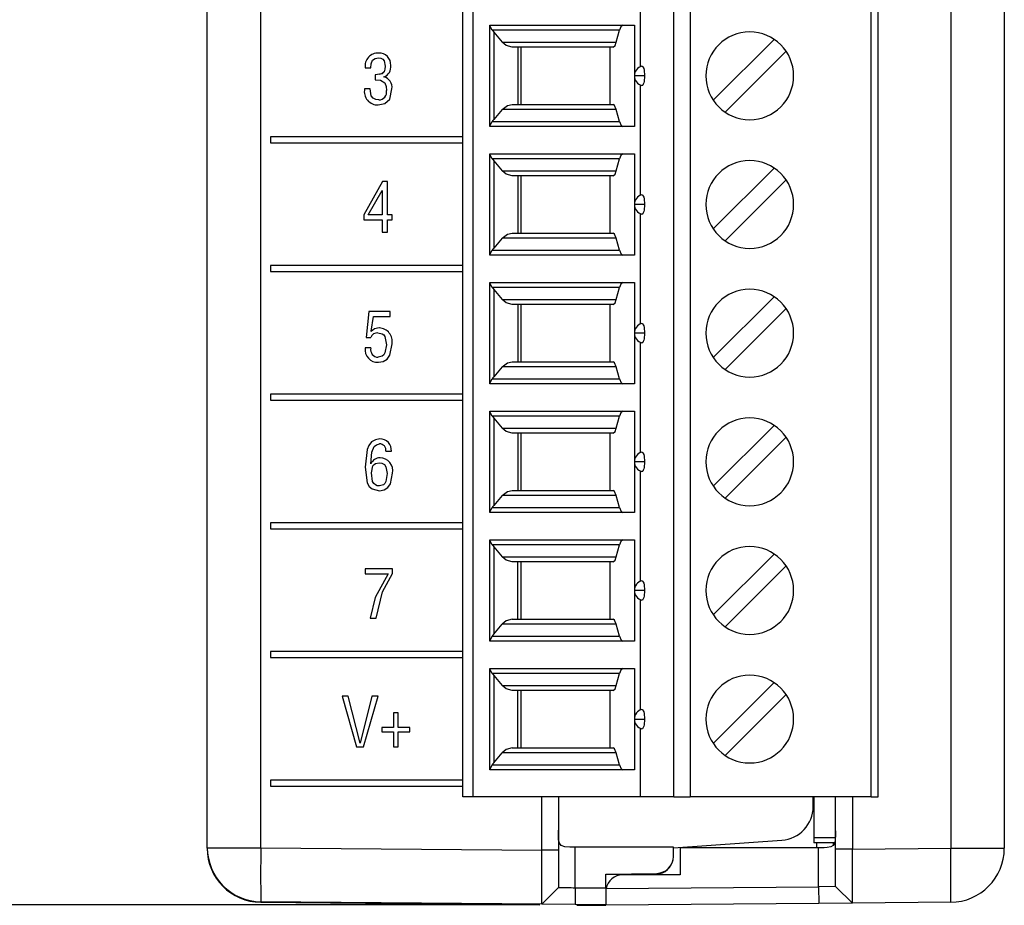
# Model space of a CAD drawing. Header units: millimetres. Extents: x 0 to 559, y 0 to 432.
# Tile 3 of 24: x 127 to 157, y 96 to 122. Entities that reach past the tile are written whole.
import ezdxf

# ---------------------------------------------------------------- set-up
doc = ezdxf.new("R2010")
doc.units = ezdxf.units.MM
doc.header["$LTSCALE"] = 2
doc.layers.add('DIMENSIONS', color=140, linetype='Continuous', lineweight=25)
doc.styles.add('SLDTEXTSTYLE0', font='TXT', dxfattribs={"width": 0.7})
doc.dimstyles.new('SLDDIMSTYLE0', dxfattribs={"dimtxt": 4.316016, "dimasz": 6.604, "dimexe": 0, "dimexo": 0.0625, "dimgap": 1.079004, "dimtad": 0, "dimtih": 1, "dimtoh": 1, "dimdec": 1, "dimrnd": 1e-09, "dimzin": 12, "dimdsep": 46, "dimtxsty": 'SLDTEXTSTYLE0', "dimsah": 1, "dimcen": 0.09, "dimadec": 0, "dimazin": 3, "dimtfac": 1, "dimtdec": 1, "dimtofl": 0, "dimtmove": 0, "dimatfit": 3, "dimfxl": 0, "dimfrac": 2, "dimtolj": 1, "dimtzin": 12, "dimarcsym": 0})

# ---------------------------------------------------------------- blocks, each defined once
blk = doc.blocks.new('_D')
at = {"layer": 'DIMENSIONS'}
for p, q in [((132.637, 200.337), (100.158, 200.337)), ((106.508, 200.337), (106.508, 155.898)), ((100.096, 148.073), (98.646, 148.073)), ((98.646, 148.073), (98.646, 141.213)), ((112.921, 148.073), (114.37, 148.073)), ((114.37, 148.073), (114.37, 141.213)), ((98.646, 141.213), (100.096, 141.213)), ((114.37, 141.213), (112.921, 141.213)), ((106.508, 95.809), (106.508, 140.247)), ((142.287, 95.809), (100.158, 95.809))]:
    blk.add_line(p, q, dxfattribs=at)
for points in [[(106.508, 200.337), (105.492, 193.733), (107.524, 193.733)], [(106.508, 95.809), (107.524, 102.413), (105.492, 102.413)]]:
    blk.add_solid(points, dxfattribs=at)
at = {"layer": 'DIMENSIONS', "char_height": 4.2333, "attachment_point": 1, "style": 'SLDTEXTSTYLE0'}
for s, insert in [('104.5', (98.3, 154.496)), ('4.12', (100.096, 146.67))]:
    blk.add_mtext(s, dxfattribs=dict(at, insert=insert))

msp = doc.modelspace()

# ---------------------------------------------------------------- linework, layer by layer
for p, q in [((155.043, 168.964), (155.043, 97.481)), ((156.629, 168.964), (156.629, 97.481)), ((140.589, 99.006), (140.589, 168.376)), ((140.889, 168.376), (140.889, 99.006)), ((146.838, 99.006), (146.838, 168.376)), ((147.321, 168.376), (147.321, 99.006)), ((152.689, 99.006), (152.689, 168.376)), ((152.889, 99.006), (152.889, 168.376)), ((134.608, 97.498), (134.608, 162.371)), ((133.019, 97.481), (133.019, 162.103)), ((133.022, 97.498), (133.022, 162.121)), ((145.839, 123.898), (145.839, 120.624)), ((141.389, 121.856), (145.673, 121.856)), ((141.389, 118.856), (141.389, 121.856)), ((145.232, 121.71), (141.462, 121.71)), ((141.506, 121.649), (141.506, 119.063)), ((141.506, 121.649), (141.754, 121.353)), ((145.136, 121.353), (145.232, 121.71)), ((145.673, 121.856), (145.673, 118.856)), ((141.754, 121.353), (145.136, 121.353)), ((148.01, 119.631), (149.814, 121.435)), ((145.041, 121.206), (142.051, 121.206)), ((142.222, 121.206), (142.222, 119.506)), ((142.305, 121.206), (142.305, 119.506)), ((144.949, 121.206), (144.949, 119.506)), ((150.168, 121.082), (148.364, 119.277)), ((138.091, 120.885), (138.091, 120.885)), ((137.7, 120.591), (137.861, 120.591)), ((138.294, 120.639), (138.293, 120.639)), ((133.019, 120.438), (133.014, 120.438)), ((137.995, 120.382), (137.995, 120.236)), ((137.995, 120.382), (137.995, 120.382)), ((137.995, 120.382), (137.995, 120.236)), ((137.995, 120.236), (137.995, 120.236)), ((138.253, 120.324), (138.253, 120.328)), ((145.972, 120.356), (145.674, 120.356)), ((137.844, 119.97), (137.68, 119.971)), ((138.331, 119.917), (138.331, 119.917)), ((145.839, 120.088), (145.839, 116.814)), ((138.101, 119.641), (138.101, 119.641)), ((141.754, 119.36), (141.506, 119.063)), ((145.136, 119.36), (141.754, 119.36)), ((142.051, 119.506), (145.041, 119.506)), ((145.232, 119.003), (145.136, 119.36)), ((141.462, 119.003), (145.232, 119.003)), ((145.673, 118.856), (141.389, 118.856)), ((140.589, 118.551), (134.896, 118.551)), ((134.896, 118.551), (134.896, 118.371)), ((134.896, 118.551), (134.896, 118.371)), ((134.896, 118.371), (140.589, 118.371)), ((141.389, 118.046), (145.673, 118.046)), ((141.389, 115.046), (141.389, 118.046)), ((145.232, 117.9), (141.462, 117.9)), ((141.506, 117.839), (141.506, 115.253)), ((141.506, 117.839), (141.754, 117.543)), ((145.136, 117.543), (145.232, 117.9)), ((145.673, 118.046), (145.673, 115.046)), ((141.754, 117.543), (145.136, 117.543)), ((148.01, 115.821), (149.814, 117.625)), ((145.041, 117.396), (142.051, 117.396)), ((142.222, 117.396), (142.222, 115.696)), ((142.305, 117.396), (142.305, 115.696)), ((144.949, 117.396), (144.949, 115.696)), ((150.168, 117.272), (148.364, 115.467)), ((138.215, 117.222), (137.661, 116.243)), ((138.215, 117.222), (137.662, 116.243)), ((137.789, 116.239), (138.197, 116.96)), ((138.197, 116.96), (138.201, 116.96)), ((138.201, 116.96), (138.201, 116.239)), ((138.201, 116.96), (138.201, 116.96)), ((138.201, 116.96), (138.201, 116.239)), ((138.362, 117.222), (138.215, 117.222)), ((138.362, 116.239), (138.362, 117.222)), ((145.972, 116.546), (145.674, 116.546)), ((137.661, 116.243), (137.661, 116.093)), ((137.662, 116.243), (137.661, 116.243)), ((137.661, 116.093), (138.201, 116.093)), ((137.662, 116.243), (137.662, 116.093)), ((138.201, 116.239), (137.789, 116.239)), ((138.201, 116.239), (138.201, 116.239)), ((138.201, 116.093), (138.201, 115.722)), ((138.201, 116.093), (138.201, 115.722)), ((138.201, 116.093), (138.201, 116.093)), ((138.496, 116.239), (138.362, 116.239)), ((138.362, 115.722), (138.362, 116.093)), ((138.362, 116.093), (138.496, 116.093)), ((138.496, 116.093), (138.496, 116.239)), ((145.839, 116.278), (145.839, 113.004)), ((138.201, 115.722), (138.362, 115.722)), ((141.754, 115.55), (141.506, 115.253)), ((145.136, 115.55), (141.754, 115.55)), ((142.051, 115.696), (145.041, 115.696)), ((145.232, 115.193), (145.136, 115.55)), ((145.673, 115.046), (141.389, 115.046)), ((141.462, 115.193), (145.232, 115.193)), ((140.589, 114.741), (134.896, 114.741)), ((134.896, 114.741), (134.896, 114.561)), ((134.896, 114.741), (134.896, 114.561)), ((134.896, 114.561), (140.589, 114.561)), ((141.389, 114.236), (145.673, 114.236)), ((141.389, 111.236), (141.389, 114.236)), ((145.232, 114.09), (141.462, 114.09)), ((145.136, 113.733), (145.232, 114.09)), ((145.673, 114.236), (145.673, 111.236)), ((141.506, 114.029), (141.506, 111.443)), ((141.506, 114.029), (141.754, 113.733)), ((148.01, 112.011), (149.814, 113.815)), ((141.754, 113.733), (145.136, 113.733)), ((145.041, 113.586), (142.051, 113.586)), ((142.222, 113.586), (142.222, 111.886)), ((142.305, 113.586), (142.305, 111.886)), ((144.949, 113.586), (144.949, 111.886)), ((150.168, 113.462), (148.364, 111.657)), ((137.808, 113.375), (137.723, 112.608)), ((137.808, 113.375), (137.724, 112.608)), ((138.442, 113.375), (137.808, 113.375)), ((137.873, 112.791), (137.94, 113.229)), ((137.94, 113.229), (138.442, 113.229)), ((138.442, 113.229), (138.442, 113.375)), ((137.723, 112.608), (137.865, 112.608)), ((137.877, 112.787), (137.873, 112.791)), ((137.877, 112.787), (137.877, 112.787)), ((138.077, 112.746), (138.077, 112.746)), ((145.972, 112.736), (145.674, 112.736)), ((137.863, 112.297), (137.699, 112.297)), ((138.329, 112.388), (138.329, 112.388)), ((145.839, 112.468), (145.839, 109.194)), ((138.087, 112.021), (138.087, 112.021)), ((141.754, 111.74), (141.506, 111.443)), ((145.136, 111.74), (141.754, 111.74)), ((142.051, 111.886), (145.041, 111.886)), ((145.232, 111.383), (145.136, 111.74)), ((145.673, 111.236), (141.389, 111.236)), ((141.462, 111.383), (145.232, 111.383)), ((140.589, 110.931), (134.896, 110.931)), ((134.896, 110.931), (134.896, 110.751)), ((134.896, 110.931), (134.896, 110.751)), ((134.896, 110.751), (140.589, 110.751)), ((141.389, 110.426), (145.673, 110.426)), ((141.389, 107.426), (141.389, 110.426)), ((145.232, 110.28), (141.462, 110.28)), ((145.136, 109.923), (145.232, 110.28)), ((145.673, 110.426), (145.673, 107.426)), ((141.506, 110.219), (141.506, 107.633)), ((141.506, 110.219), (141.754, 109.923)), ((148.01, 108.201), (149.814, 110.005)), ((141.754, 109.923), (145.136, 109.923)), ((145.041, 109.776), (142.051, 109.776)), ((142.222, 109.776), (142.222, 108.076)), ((142.305, 109.776), (142.305, 108.076)), ((144.949, 109.776), (144.949, 108.076)), ((138.118, 109.455), (138.118, 109.455)), ((150.168, 109.652), (148.364, 107.847)), ((138.312, 109.241), (138.473, 109.241)), ((137.867, 108.865), (137.863, 108.865)), ((137.867, 108.865), (137.867, 108.865)), ((138.11, 108.899), (138.11, 108.899)), ((145.972, 108.926), (145.674, 108.926)), ((137.699, 108.762), (137.699, 108.762)), ((138.347, 108.578), (138.348, 108.578)), ((138.348, 108.578), (138.348, 108.578)), ((145.839, 108.658), (145.839, 105.384)), ((138.122, 108.211), (138.122, 108.211)), ((138.126, 108.065), (138.126, 108.065)), ((141.754, 107.93), (141.506, 107.633)), ((145.136, 107.93), (141.754, 107.93)), ((142.051, 108.076), (145.041, 108.076)), ((145.232, 107.573), (145.136, 107.93)), ((145.673, 107.426), (141.389, 107.426)), ((141.462, 107.573), (145.232, 107.573)), ((140.589, 107.121), (134.896, 107.121)), ((134.896, 107.121), (134.896, 106.941)), ((134.896, 107.121), (134.896, 106.941)), ((134.896, 106.941), (140.589, 106.941)), ((141.389, 106.616), (145.673, 106.616)), ((141.389, 103.616), (141.389, 106.616)), ((145.232, 106.47), (141.462, 106.47)), ((145.136, 106.113), (145.232, 106.47)), ((145.673, 106.616), (145.673, 103.616)), ((141.506, 106.409), (141.506, 103.823)), ((141.506, 106.409), (141.754, 106.113)), ((148.01, 104.391), (149.814, 106.195)), ((141.754, 106.113), (145.136, 106.113)), ((145.041, 105.966), (142.051, 105.966)), ((142.222, 104.266), (142.222, 105.966)), ((142.305, 105.966), (142.305, 104.266)), ((144.949, 105.966), (144.949, 104.266)), ((138.512, 105.755), (137.699, 105.755)), ((137.699, 105.755), (137.699, 105.609)), ((137.699, 105.755), (137.699, 105.609)), ((137.699, 105.609), (138.376, 105.609)), ((138.376, 105.609), (138.376, 105.609)), ((138.512, 105.62), (138.512, 105.755)), ((150.168, 105.842), (148.364, 104.037)), ((145.972, 105.116), (145.674, 105.116)), ((145.839, 104.848), (145.839, 101.574)), ((137.841, 104.291), (138.024, 104.292)), ((141.506, 103.823), (141.754, 104.12)), ((145.136, 104.12), (141.754, 104.12)), ((142.051, 104.266), (145.041, 104.266)), ((145.232, 103.763), (145.136, 104.12)), ((145.673, 103.616), (141.389, 103.616)), ((141.462, 103.763), (145.232, 103.763)), ((140.589, 103.311), (134.896, 103.311)), ((134.896, 103.311), (134.896, 103.131)), ((134.896, 103.311), (134.896, 103.131)), ((134.896, 103.131), (140.589, 103.131)), ((141.389, 102.806), (145.673, 102.806)), ((141.389, 99.806), (141.389, 102.806)), ((145.232, 102.66), (141.462, 102.66)), ((145.136, 102.303), (145.232, 102.66)), ((145.673, 102.806), (145.673, 99.806)), ((141.506, 102.599), (141.506, 100.013)), ((141.506, 102.599), (141.754, 102.303)), ((148.01, 100.581), (149.814, 102.385)), ((141.754, 102.303), (145.136, 102.303)), ((145.041, 102.156), (142.051, 102.156)), ((142.222, 100.456), (142.222, 102.156)), ((142.305, 102.156), (142.305, 100.456)), ((144.949, 102.156), (144.949, 100.456)), ((137.198, 101.982), (137.014, 101.982)), ((137.014, 101.982), (137.445, 100.482)), ((137.014, 101.982), (137.445, 100.482)), ((137.545, 100.591), (137.198, 101.982)), ((137.9, 101.982), (137.549, 100.591)), ((137.9, 101.982), (137.549, 100.591)), ((137.651, 100.482), (138.084, 101.982)), ((138.084, 101.982), (137.9, 101.982)), ((150.168, 102.032), (148.364, 100.227)), ((138.677, 101.487), (138.535, 101.487)), ((138.535, 101.487), (138.535, 101.054)), ((138.535, 101.487), (138.535, 101.054)), ((138.677, 101.054), (138.677, 101.487)), ((145.674, 101.306), (145.972, 101.306)), ((138.535, 101.054), (138.192, 101.054)), ((138.192, 101.054), (138.192, 100.927)), ((138.192, 100.927), (138.535, 100.927)), ((138.193, 101.054), (138.193, 100.927)), ((138.535, 101.054), (138.535, 101.054)), ((138.535, 100.927), (138.535, 100.482)), ((138.535, 100.927), (138.535, 100.482)), ((138.535, 100.927), (138.535, 100.927)), ((139.022, 101.054), (138.677, 101.054)), ((138.677, 100.482), (138.677, 100.927)), ((138.677, 100.927), (139.022, 100.927)), ((139.022, 100.927), (139.022, 101.054)), ((145.839, 101.038), (145.839, 99.006)), ((137.445, 100.482), (137.651, 100.482)), ((137.549, 100.591), (137.545, 100.591)), ((137.549, 100.591), (137.549, 100.591)), ((138.535, 100.482), (138.677, 100.482)), ((142.051, 100.456), (145.041, 100.456)), ((141.506, 100.013), (141.754, 100.31)), ((145.136, 100.31), (141.754, 100.31)), ((145.232, 99.953), (145.136, 100.31)), ((145.673, 99.806), (141.389, 99.806)), ((141.462, 99.953), (145.232, 99.953)), ((140.589, 99.501), (134.896, 99.501)), ((134.896, 99.501), (134.896, 99.321)), ((134.896, 99.501), (134.896, 99.321)), ((134.896, 99.321), (140.589, 99.321)), ((145.839, 99.006), (140.889, 99.006)), ((142.926, 97.425), (142.926, 99.006)), ((143.422, 99.006), (143.422, 97.425)), ((146.838, 99.006), (145.839, 99.006)), ((152.689, 99.006), (147.321, 99.006)), ((150.969, 98.717), (150.969, 99.006)), ((150.989, 99.006), (150.989, 97.794)), ((151.629, 97.455), (151.629, 99.006)), ((152.129, 99.006), (152.129, 97.455)), ((146.827, 97.495), (150.039, 97.719)), ((151.626, 97.794), (150.989, 97.794)), ((150.989, 97.794), (150.989, 97.644)), ((133.022, 97.498), (134.608, 97.498)), ((134.608, 97.498), (142.926, 97.425)), ((143.422, 97.425), (142.926, 97.425)), ((143.422, 97.425), (143.422, 96.321)), ((143.922, 96.312), (143.922, 97.512)), ((146.827, 97.512), (143.922, 97.512)), ((146.827, 97.238), (146.827, 97.512)), ((147.024, 97.494), (147.024, 96.694)), ((151.129, 97.494), (147.024, 97.494)), ((151.608, 97.644), (150.989, 97.644)), ((151.069, 97.644), (151.069, 97.494)), ((151.129, 96.342), (151.129, 97.494)), ((151.561, 97.644), (151.561, 97.561)), ((151.629, 96.351), (151.629, 97.455)), ((152.129, 97.455), (151.629, 97.455)), ((152.129, 97.455), (155.043, 97.481)), ((155.043, 97.481), (156.629, 97.481)), ((144.827, 96.712), (146.336, 96.738)), ((146.333, 96.721), (144.827, 96.695)), ((144.827, 96.304), (144.827, 96.712)), ((147.024, 96.694), (145.324, 96.694)), ((143.413, 96.312), (142.926, 95.825)), ((143.413, 96.312), (143.422, 96.321)), ((143.922, 96.312), (143.917, 95.817)), ((143.922, 96.312), (144.827, 96.304)), ((144.827, 96.304), (144.827, 95.809)), ((144.833, 96.287), (151.129, 96.342)), ((151.629, 96.351), (151.129, 96.342)), ((151.129, 96.342), (151.134, 95.847)), ((151.629, 96.351), (151.638, 96.342)), ((151.638, 96.342), (152.129, 95.855)), ((134.605, 95.881), (142.874, 95.808)), ((142.926, 95.825), (134.608, 95.898)), ((143.917, 95.817), (142.926, 95.825)), ((144.827, 95.809), (143.917, 95.817)), ((143.968, 95.799), (144.824, 95.791)), ((151.134, 95.847), (144.824, 95.791)), ((144.824, 95.791), (144.824, 95.809)), ((152.129, 95.855), (151.134, 95.847)), ((155.043, 95.881), (152.129, 95.855))]:
    msp.add_line(p, q)
at = {"flags": 128}
for points in [[(141.462, 121.71), (141.409, 121.799), (141.389, 121.847)], [(141.462, 121.71), (141.485, 121.675), (141.506, 121.649)], [(145.326, 121.856), (145.269, 121.808), (145.232, 121.71)], [(142.051, 121.206), (141.872, 121.254), (141.754, 121.353)], [(145.041, 121.206), (145.098, 121.254), (145.136, 121.353)], [(137.861, 120.591), (137.871, 120.711), (137.918, 120.821), (137.998, 120.871), (138.091, 120.885)], [(138.091, 120.885), (138.159, 120.877), (138.221, 120.85), (138.264, 120.797), (138.293, 120.639)], [(138.091, 120.885), (138.159, 120.877), (138.222, 120.85), (138.264, 120.797), (138.294, 120.639)], [(138.293, 120.639), (138.285, 120.553), (138.258, 120.47), (138.196, 120.412), (137.995, 120.382)], [(138.294, 120.639), (138.285, 120.553), (138.258, 120.47), (138.197, 120.412), (138.113, 120.4)], [(145.892, 120.645), (145.907, 120.643), (145.923, 120.629), (145.936, 120.604), (145.949, 120.569), (145.958, 120.525), (145.966, 120.472), (145.971, 120.415), (145.972, 120.356)], [(137.995, 120.236), (138.149, 120.225), (138.28, 120.15), (138.322, 120.038), (138.331, 119.917)], [(137.995, 120.236), (138.149, 120.225), (138.28, 120.15), (138.322, 120.038), (138.331, 119.917)], [(145.972, 120.356), (145.971, 120.298), (145.966, 120.24), (145.959, 120.189), (145.949, 120.144), (145.937, 120.109), (145.922, 120.083), (145.908, 120.069), (145.892, 120.067)], [(138.101, 119.641), (138.011, 119.653), (137.93, 119.691), (137.875, 119.762), (137.844, 119.97)], [(138.087, 119.495), (138.282, 119.534), (138.425, 119.669), (138.492, 119.972)], [(141.754, 119.36), (141.909, 119.477), (142.051, 119.506)], [(145.136, 119.36), (145.087, 119.477), (145.041, 119.506)], [(141.389, 118.865), (141.409, 118.913), (141.462, 119.003)], [(141.506, 119.063), (141.48, 119.03), (141.462, 119.003)], [(145.232, 119.003), (145.281, 118.886), (145.326, 118.856)], [(141.462, 117.9), (141.409, 117.989), (141.389, 118.037)], [(141.462, 117.9), (141.485, 117.865), (141.506, 117.839)], [(145.326, 118.046), (145.269, 117.998), (145.232, 117.9)], [(142.051, 117.396), (141.872, 117.444), (141.754, 117.543)], [(145.041, 117.396), (145.098, 117.444), (145.136, 117.543)], [(145.892, 116.835), (145.907, 116.833), (145.923, 116.819), (145.936, 116.794), (145.949, 116.759), (145.958, 116.715), (145.966, 116.662), (145.971, 116.605), (145.972, 116.546)], [(145.972, 116.546), (145.971, 116.488), (145.966, 116.43), (145.959, 116.379), (145.949, 116.334), (145.937, 116.299), (145.922, 116.273), (145.908, 116.259), (145.892, 116.257)], [(141.754, 115.55), (141.909, 115.667), (142.051, 115.696)], [(145.136, 115.55), (145.087, 115.667), (145.041, 115.696)], [(141.506, 115.253), (141.48, 115.22), (141.462, 115.193)], [(141.389, 115.055), (141.409, 115.103), (141.462, 115.193)], [(145.232, 115.193), (145.281, 115.076), (145.326, 115.046)], [(141.462, 114.09), (141.409, 114.179), (141.389, 114.227)], [(141.462, 114.09), (141.485, 114.055), (141.506, 114.029)], [(145.326, 114.236), (145.269, 114.188), (145.232, 114.09)], [(142.051, 113.586), (141.872, 113.634), (141.754, 113.733)], [(145.041, 113.586), (145.098, 113.634), (145.136, 113.733)], [(138.117, 112.892), (137.971, 112.86), (137.877, 112.787)], [(138.117, 112.892), (137.971, 112.86), (137.877, 112.787)], [(145.892, 113.025), (145.907, 113.023), (145.923, 113.009), (145.936, 112.984), (145.949, 112.949), (145.958, 112.905), (145.966, 112.852), (145.971, 112.795), (145.972, 112.736)], [(138.077, 112.746), (138.198, 112.719), (138.249, 112.683), (138.283, 112.632), (138.329, 112.388)], [(138.077, 112.746), (138.198, 112.719), (138.249, 112.683), (138.284, 112.632), (138.329, 112.388)], [(145.972, 112.736), (145.971, 112.678), (145.966, 112.62), (145.959, 112.569), (145.949, 112.524), (145.937, 112.489), (145.922, 112.463), (145.908, 112.449), (145.892, 112.447)], [(138.329, 112.388), (138.282, 112.148), (138.25, 112.096), (138.204, 112.054), (138.087, 112.021)], [(138.329, 112.388), (138.282, 112.148), (138.25, 112.096), (138.204, 112.054), (138.087, 112.021)], [(138.091, 111.875), (138.231, 111.898), (138.352, 111.97), (138.431, 112.088), (138.493, 112.415)], [(141.754, 111.74), (141.909, 111.857), (142.051, 111.886)], [(145.136, 111.74), (145.087, 111.857), (145.041, 111.886)], [(141.506, 111.443), (141.48, 111.41), (141.462, 111.383)], [(141.389, 111.245), (141.409, 111.293), (141.462, 111.383)], [(145.232, 111.383), (145.281, 111.266), (145.326, 111.236)], [(141.462, 110.28), (141.409, 110.369), (141.389, 110.417)], [(141.462, 110.28), (141.485, 110.245), (141.506, 110.219)], [(145.326, 110.426), (145.269, 110.378), (145.232, 110.28)], [(142.051, 109.776), (141.872, 109.824), (141.754, 109.923)], [(145.041, 109.776), (145.098, 109.824), (145.136, 109.923)], [(138.136, 109.601), (138.006, 109.577), (137.889, 109.514), (137.803, 109.413), (137.755, 109.29), (137.699, 108.762)], [(138.137, 109.601), (138.006, 109.577), (137.889, 109.514), (137.804, 109.413), (137.756, 109.29), (137.699, 108.762)], [(137.863, 108.865), (137.899, 109.215), (137.966, 109.376), (138.034, 109.431), (138.118, 109.455)], [(145.892, 109.215), (145.907, 109.213), (145.923, 109.199), (145.936, 109.174), (145.949, 109.139), (145.958, 109.095), (145.966, 109.042), (145.971, 108.985), (145.972, 108.926)], [(137.883, 108.594), (137.927, 108.804), (137.96, 108.847), (138.005, 108.877), (138.11, 108.899)], [(138.11, 108.899), (138.194, 108.886), (138.267, 108.844), (138.313, 108.774), (138.347, 108.578)], [(138.11, 108.899), (138.194, 108.886), (138.267, 108.844), (138.313, 108.774), (138.348, 108.578)], [(145.972, 108.926), (145.971, 108.868), (145.966, 108.81), (145.959, 108.759), (145.949, 108.714), (145.937, 108.679), (145.922, 108.653), (145.908, 108.639), (145.892, 108.637)], [(137.699, 108.762), (137.761, 108.302), (137.815, 108.199), (137.902, 108.123), (138.126, 108.065)], [(137.699, 108.762), (137.761, 108.302), (137.815, 108.199), (137.902, 108.123), (138.126, 108.065)], [(138.122, 108.211), (138.058, 108.217), (137.999, 108.242), (137.951, 108.285), (137.917, 108.34), (137.883, 108.594)], [(138.348, 108.578), (138.308, 108.341), (138.28, 108.287), (138.237, 108.245), (138.122, 108.211)], [(138.348, 108.578), (138.308, 108.341), (138.28, 108.287), (138.237, 108.245), (138.122, 108.211)], [(138.126, 108.065), (138.258, 108.091), (138.37, 108.167), (138.448, 108.277), (138.512, 108.588)], [(141.754, 107.93), (141.909, 108.047), (142.051, 108.076)], [(145.136, 107.93), (145.087, 108.047), (145.041, 108.076)], [(141.506, 107.633), (141.48, 107.6), (141.462, 107.573)], [(141.389, 107.435), (141.409, 107.483), (141.462, 107.573)], [(145.232, 107.573), (145.281, 107.456), (145.326, 107.426)], [(141.462, 106.47), (141.409, 106.559), (141.389, 106.607)], [(141.462, 106.47), (141.485, 106.435), (141.506, 106.409)], [(145.326, 106.616), (145.269, 106.568), (145.232, 106.47)], [(142.051, 105.966), (141.872, 106.014), (141.754, 106.113)], [(145.041, 105.966), (145.098, 106.014), (145.136, 106.113)], [(138.376, 105.609), (137.99, 104.905), (137.841, 104.291)], [(138.376, 105.609), (137.99, 104.905), (137.841, 104.291)], [(138.024, 104.292), (138.208, 105.07), (138.512, 105.62)], [(145.892, 105.405), (145.907, 105.403), (145.923, 105.389), (145.936, 105.364), (145.949, 105.329), (145.958, 105.285), (145.966, 105.232), (145.971, 105.175), (145.972, 105.116)], [(145.972, 105.116), (145.971, 105.058), (145.966, 105), (145.959, 104.949), (145.949, 104.904), (145.937, 104.869), (145.922, 104.843), (145.908, 104.829), (145.892, 104.827)], [(142.051, 104.266), (141.872, 104.218), (141.754, 104.12)], [(145.136, 104.12), (145.087, 104.237), (145.041, 104.266)], [(141.462, 103.763), (141.41, 103.676), (141.389, 103.625)], [(141.506, 103.823), (141.48, 103.79), (141.462, 103.763)], [(145.232, 103.763), (145.281, 103.646), (145.326, 103.616)], [(141.462, 102.66), (141.409, 102.749), (141.389, 102.797)], [(141.462, 102.66), (141.485, 102.625), (141.506, 102.599)], [(145.326, 102.806), (145.269, 102.758), (145.232, 102.66)], [(142.051, 102.156), (141.872, 102.204), (141.754, 102.303)], [(145.041, 102.156), (145.098, 102.204), (145.136, 102.303)], [(145.892, 101.595), (145.907, 101.593), (145.923, 101.579), (145.936, 101.554), (145.949, 101.519), (145.958, 101.475), (145.966, 101.422), (145.971, 101.365), (145.972, 101.306)], [(145.972, 101.306), (145.971, 101.248), (145.966, 101.19), (145.959, 101.139), (145.949, 101.094), (145.937, 101.059), (145.922, 101.033), (145.908, 101.019), (145.892, 101.017)], [(142.051, 100.456), (141.872, 100.408), (141.754, 100.31)], [(145.136, 100.31), (145.087, 100.427), (145.041, 100.456)], [(141.462, 99.953), (141.41, 99.866), (141.389, 99.815)], [(141.506, 100.013), (141.48, 99.98), (141.462, 99.953)], [(145.232, 99.953), (145.281, 99.836), (145.326, 99.806)], [(140.889, 99.006), (140.83, 99.006), (140.774, 99.006), (140.722, 99.006), (140.677, 99.006), (140.639, 99.006), (140.612, 99.006), (140.595, 99.006), (140.589, 99.006)], [(146.838, 99.006), (146.865, 99.006), (146.905, 99.006), (146.956, 99.006), (147.016, 99.006), (147.085, 99.006), (147.16, 99.006), (147.239, 99.006), (147.321, 99.006)], [(152.689, 99.006), (152.728, 99.006), (152.765, 99.006), (152.8, 99.006), (152.83, 99.006), (152.855, 99.006), (152.874, 99.006), (152.885, 99.006), (152.889, 99.006)], [(143.922, 97.512), (143.757, 97.512), (143.612, 97.523), (143.507, 97.563), (143.453, 97.633), (143.429, 97.729), (143.422, 97.857), (143.422, 98.012)], [(151.629, 97.994), (151.629, 97.863), (151.624, 97.741), (151.606, 97.637), (151.563, 97.562), (151.494, 97.52), (151.383, 97.499), (151.292, 97.496), (151.129, 97.494)]]:
    msp.add_lwpolyline(points, dxfattribs=at)
for centre, radius, start, end in [((149.089, 120.356), 1.3, 90, 270), ((149.089, 120.356), 1.3, 270, 90), ((138.077, 120.65), 0.382, 87.2773, 188.959), ((138.077, 120.65), 0.382, 87.2773, 188.959), ((138.111, 120.687), 0.345, 356.0823, 92.5932), ((138.152, 120.617), 0.306, 289.1419, 8.62), ((145.974, 120.356), 0.3, 105.7838, 180), ((138.172, 120.012), 0.322, 352.9388, 75.5009), ((145.974, 120.356), 0.3, 180, 254.2162), ((138.067, 119.89), 0.395, 168.1843, 272.9246), ((138.067, 119.89), 0.395, 168.1843, 272.9246), ((138.097, 119.878), 0.237, 270.9926, 9.4812), ((138.097, 119.878), 0.237, 270.9926, 9.4812), ((149.089, 116.546), 1.3, 90, 270), ((149.089, 116.546), 1.3, 270, 90), ((145.974, 116.546), 0.3, 105.7838, 180), ((145.974, 116.546), 0.3, 180, 254.2162), ((149.089, 112.736), 1.3, 90, 270), ((149.089, 112.736), 1.3, 270, 90), ((138.095, 112.487), 0.405, 349.669, 86.8121), ((145.974, 112.736), 0.3, 105.7838, 180), ((138.065, 112.533), 0.214, 86.8728, 159.3449), ((145.974, 112.736), 0.3, 180, 254.2162), ((138.06, 112.24), 0.366, 170.9593, 274.8079), ((138.06, 112.24), 0.366, 170.9593, 274.8079), ((138.084, 112.247), 0.226, 167.3189, 270.699), ((149.089, 108.926), 1.3, 90, 270), ((149.089, 108.926), 1.3, 270, 90), ((138.13, 109.271), 0.185, 350.6508, 93.6627), ((138.13, 109.271), 0.185, 350.6508, 93.6627), ((138.147, 109.274), 0.328, 354.2859, 91.9006), ((145.974, 108.926), 0.3, 105.7838, 180), ((138.136, 108.754), 0.291, 89.6722, 157.5967), ((138.136, 108.754), 0.291, 89.6722, 157.5967), ((138.123, 108.651), 0.394, 350.8231, 87.8287), ((145.974, 108.926), 0.3, 180, 254.2162), ((149.089, 105.116), 1.3, 90, 270), ((149.089, 105.116), 1.3, 270, 90), ((145.974, 105.116), 0.3, 105.7838, 180), ((145.974, 105.116), 0.3, 180, 254.2162), ((149.089, 101.306), 1.3, 90, 270), ((149.089, 101.306), 1.3, 270, 90), ((145.974, 101.306), 0.3, 105.7838, 180), ((145.974, 101.306), 0.3, 180, 254.2162), ((149.969, 98.717), 1, 274, 360), ((134.619, 97.481), 1.6, 180, 269.5), ((134.622, 97.498), 1.6, 180, 269.5), ((180.447, 96.698), 45.846, 179.0002, 180.9998), ((277.848, 96.625), 134.925, 179.66029, 180.33971), ((-8.482, 96.655), 160.614, 359.71463, 0.28537), ((109.204, 96.681), 45.846, 359.0002, 0.9998), ((155.029, 97.481), 1.6, 270.5, 0), ((146.324, 97.221), 0.5, 271, 352.5501), ((146.327, 97.238), 0.5, 271, 0), ((145.324, 96.194), 0.5, 90, 169.3121), ((146.996, 288.452), 192.164, 268.93417, 269.08328)]:
    msp.add_arc(centre, radius, start, end)

# ---------------------------------------------------------------- dimensions: what is measured, and where the dimension line sits
at = {"layer": 'DIMENSIONS'}
dim = msp.add_linear_dim(base=(106.508, 200.337), p1=(144.827, 95.809), p2=(135.177, 200.337), angle=90, dimstyle='SLDDIMSTYLE0', dxfattribs=at)
dim.commit()
dim.dimension.update_dxf_attribs({"geometry": '_D', "text_midpoint": (106.508, 148.073), "dimtype": 160})

doc.saveas('drawing.dxf')
